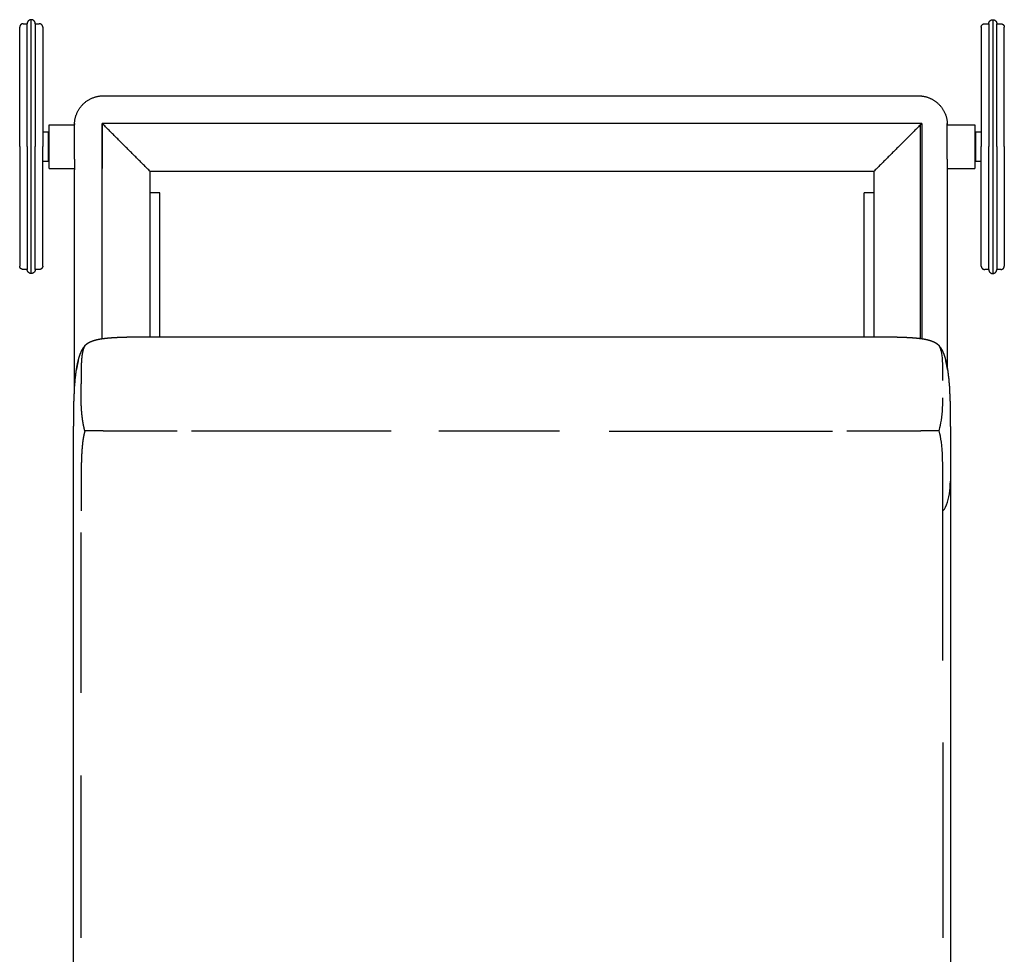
# Model space of a CAD drawing. Header units: millimetres. Extents: x -531 to 969, y -345 to 589.
# Tile 8 of 13: x 400 to 485, y -88 to -7. Entities that reach past the tile are written whole.
import ezdxf

# ---------------------------------------------------------------- set-up
doc = ezdxf.new("R2010")
doc.units = ezdxf.units.MM
doc.layers.get('0').update_dxf_attribs({"true_color": 0x000000})

msp = doc.modelspace()

# ---------------------------------------------------------------- linework, layer by layer
at = {"linetype": 'Continuous', "lineweight": -3}
for p, q in [((479.192, -35.714), (479.162, -35.669)), ((479.233, -35.789), (479.192, -35.714)), ((479.274, -35.889), (479.233, -35.789)), ((479.315, -36.013), (479.274, -35.889)), ((479.352, -36.16), (479.315, -36.013)), ((479.385, -36.33), (479.352, -36.16)), ((479.414, -36.522), (479.385, -36.33)), ((479.438, -36.736), (479.414, -36.522)), ((479.457, -36.97), (479.438, -36.736)), ((479.471, -37.222), (479.457, -36.97)), ((479.481, -37.489), (479.471, -37.222)), ((479.488, -37.77), (479.481, -37.489)), ((479.492, -38.061), (479.488, -37.77)), ((479.494, -38.359), (479.492, -38.061)), ((479.495, -38.663), (479.494, -38.359)), ((479.457, -41.056), (479.471, -40.772)), ((479.471, -40.772), (479.481, -40.481)), ((479.481, -40.481), (479.488, -40.185)), ((479.385, -41.86), (479.414, -41.602)), ((479.414, -41.602), (479.438, -41.333)), ((479.438, -41.333), (479.457, -41.056)), ((479.233, -42.748), (479.274, -42.553)), ((479.274, -42.553), (479.315, -42.338)), ((479.315, -42.338), (479.352, -42.106)), ((479.352, -42.106), (479.385, -41.86)), ((415.754, -43.059), (414.399, -43.059)), ((417.211, -43.059), (415.754, -43.059)), ((418.764, -43.059), (417.211, -43.059)), ((420.404, -43.059), (418.764, -43.059)), ((422.125, -43.059), (420.404, -43.059)), ((423.92, -43.059), (422.125, -43.059)), ((425.78, -43.059), (423.92, -43.059)), ((427.699, -43.059), (425.78, -43.059)), ((429.669, -43.059), (427.699, -43.059)), ((431.683, -43.059), (429.669, -43.059)), ((437.857, -43.059), (435.807, -43.059)), ((439.937, -43.059), (437.857, -43.059)), ((442.039, -43.059), (439.937, -43.059)), ((444.156, -43.059), (442.039, -43.059)), ((446.28, -43.059), (444.156, -43.059)), ((450.579, -43.059), (452.63, -43.059)), ((452.63, -43.059), (454.644, -43.059)), ((454.644, -43.059), (456.614, -43.059)), ((456.614, -43.059), (458.533, -43.059)), ((458.533, -43.059), (460.393, -43.059)), ((460.393, -43.059), (462.188, -43.059)), ((462.188, -43.059), (463.909, -43.059)), ((463.909, -43.059), (465.549, -43.059)), ((465.549, -43.059), (467.102, -43.059)), ((467.102, -43.059), (468.559, -43.059)), ((468.559, -43.059), (469.914, -43.059)), ((479.162, -43.031), (479.192, -42.915)), ((479.192, -43.144), (479.162, -43.031)), ((479.192, -42.915), (479.233, -42.748)), ((479.233, -43.312), (479.192, -43.144)), ((479.274, -43.514), (479.233, -43.312)), ((479.315, -43.75), (479.274, -43.514)), ((479.352, -44.018), (479.315, -43.75)), ((479.385, -44.322), (479.352, -44.018)), ((479.414, -44.664), (479.385, -44.322)), ((479.438, -45.046), (479.414, -44.664)), ((479.457, -45.472), (479.438, -45.046)), ((479.471, -45.945), (479.457, -45.472)), ((479.481, -46.47), (479.471, -45.945)), ((479.488, -47.049), (479.481, -46.47)), ((479.492, -47.686), (479.488, -47.049)), ((479.494, -48.385), (479.492, -47.686)), ((480.106, -47.973), (480.127, -47.691)), ((480.127, -47.691), (480.142, -47.403)), ((479.495, -49.15), (479.494, -48.385)), ((479.999, -48.762), (480.044, -48.509)), ((480.044, -48.509), (480.079, -48.246)), ((480.079, -48.246), (480.106, -47.973)), ((479.495, -49.984), (479.495, -49.15)), ((479.715, -49.641), (479.804, -49.443)), ((479.804, -49.443), (479.881, -49.23)), ((479.881, -49.23), (479.946, -49.002)), ((479.946, -49.002), (479.999, -48.762)), ((479.495, -49.984), (479.613, -49.821)), ((479.495, -50.89), (479.495, -49.984)), ((479.613, -49.821), (479.715, -49.641)), ((479.495, -51.864), (479.495, -50.89)), ((404.818, -52.902), (404.818, -51.864)), ((479.495, -52.902), (479.495, -51.864)), ((404.818, -53.999), (404.818, -52.902)), ((479.495, -53.999), (479.495, -52.902)), ((404.818, -55.151), (404.818, -53.999)), ((479.495, -55.151), (479.495, -53.999)), ((404.818, -56.352), (404.818, -55.151)), ((479.495, -56.352), (479.495, -55.151)), ((404.818, -57.597), (404.818, -56.352)), ((479.495, -57.597), (479.495, -56.352)), ((404.818, -58.883), (404.818, -57.597)), ((479.495, -58.883), (479.495, -57.597)), ((404.818, -60.204), (404.818, -58.883)), ((479.495, -60.204), (479.495, -58.883)), ((404.818, -61.557), (404.818, -60.204)), ((479.495, -61.557), (479.495, -60.204)), ((404.818, -62.935), (404.818, -61.557)), ((479.495, -62.935), (479.495, -61.557)), ((404.818, -64.334), (404.818, -62.935)), ((404.818, -65.75), (404.818, -64.334)), ((479.495, -70.051), (479.495, -71.487)), ((479.495, -71.487), (479.495, -72.916)), ((404.818, -74.334), (404.818, -72.916)), ((479.495, -72.916), (479.495, -74.334)), ((404.818, -75.738), (404.818, -74.334)), ((479.495, -74.334), (479.495, -75.738)), ((404.818, -77.122), (404.818, -75.738)), ((479.495, -75.738), (479.495, -77.122)), ((404.818, -78.482), (404.818, -77.122)), ((479.495, -77.122), (479.495, -78.482)), ((404.818, -79.814), (404.818, -78.482)), ((479.495, -78.482), (479.495, -79.814)), ((404.818, -81.114), (404.818, -79.814)), ((479.495, -79.814), (479.495, -81.114)), ((404.818, -82.378), (404.818, -81.114)), ((479.495, -81.114), (479.495, -82.378)), ((404.818, -83.6), (404.818, -82.378)), ((479.495, -82.378), (479.495, -83.6)), ((404.818, -84.778), (404.818, -83.6)), ((479.495, -83.6), (479.495, -84.778)), ((404.818, -85.906), (404.818, -84.778)), ((479.495, -84.778), (479.495, -85.906)), ((404.818, -86.98), (404.818, -85.906)), ((479.495, -85.906), (479.495, -86.98))]:
    msp.add_line(p, q, dxfattribs=at)
for points, weights, knots in [([(400.506, -7.404), (400.362, -7.404), (400.259, -7.507), (400.156, -7.609), (400.156, -7.754)], [1, 0.923879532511, 1, 0.923879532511, 1], [0, 0, 0, 0.2748894, 0.2748894, 0.5497787, 0.5497787, 0.5497787]), ([(483.807, -7.404), (483.951, -7.404), (484.054, -7.507), (484.157, -7.609), (484.157, -7.754)], [1, 0.923879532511, 1, 0.923879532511, 1], [0, 0, 0, 0.2748894, 0.2748894, 0.5497787, 0.5497787, 0.5497787]), ([(399.806, -7.754), (399.682, -7.754), (399.594, -7.842), (399.506, -7.93), (399.506, -8.054)], [1, 0.923879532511, 1, 0.923879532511, 1], [0, 0, 0, 0.2356194, 0.2356194, 0.4712389, 0.4712389, 0.4712389]), ([(484.507, -7.754), (484.631, -7.754), (484.719, -7.842), (484.807, -7.93), (484.807, -8.054)], [1, 0.923879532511, 1, 0.923879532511, 1], [0, 0, 0, 0.2356194, 0.2356194, 0.4712389, 0.4712389, 0.4712389]), ([(404.258, -16.405), (404.296, -15.427), (404.989, -14.734), (405.68, -14.043), (406.657, -14.004)], [1, 0.931151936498, 1, 0.931344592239, 1], [0, 0, 0, 1.866187, 1.866187, 3.72973, 3.72973, 3.72973]), ([(477.656, -14.019), (478.518, -14.121), (479.132, -14.734), (479.824, -15.427), (479.863, -16.405)], [1, 0.944689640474, 1, 0.931151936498, 1], [0, 0, 0, 1.670749, 1.670749, 3.536935, 3.536935, 3.536935]), ([(399.806, -29.054), (399.682, -29.054), (399.594, -28.966), (399.506, -28.879), (399.506, -28.754)], [1, 0.923879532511, 1, 0.923879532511, 1], [0, 0, 0, 0.2356194, 0.2356194, 0.4712389, 0.4712389, 0.4712389]), ([(484.507, -29.054), (484.631, -29.054), (484.719, -28.966), (484.807, -28.879), (484.807, -28.754)], [1, 0.923879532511, 1, 0.923879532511, 1], [0, 0, 0, 0.2356194, 0.2356194, 0.4712389, 0.4712389, 0.4712389]), ([(400.506, -29.404), (400.362, -29.404), (400.259, -29.302), (400.156, -29.199), (400.156, -29.054)], [1, 0.923879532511, 1, 0.923879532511, 1], [0, 0, 0, 0.2748894, 0.2748894, 0.5497787, 0.5497787, 0.5497787]), ([(483.807, -29.404), (483.951, -29.404), (484.054, -29.302), (484.157, -29.199), (484.157, -29.054)], [1, 0.923879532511, 1, 0.923879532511, 1], [0, 0, 0, 0.2748894, 0.2748894, 0.5497787, 0.5497787, 0.5497787])]:
    msp.add_rational_spline(points, weights, degree=2, knots=knots, dxfattribs=at)
for points, weights in [([(400.856, -7.754), (400.856, -7.404), (400.506, -7.404)], [1, 0.707106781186, 1]), ([(483.457, -7.754), (483.457, -7.404), (483.807, -7.404)], [1, 0.707106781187, 1]), ([(401.506, -8.054), (401.506, -7.754), (401.206, -7.754)], [1, 0.707106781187, 1]), ([(482.807, -8.054), (482.807, -7.754), (483.107, -7.754)], [1, 0.707106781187, 1]), ([(406.657, -14.004), (406.706, -14.002), (406.756, -14.002)], [1, 0.999800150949, 1]), ([(477.557, -14.002), (477.607, -14.002), (477.656, -14.004)], [1, 0.999800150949, 1]), ([(404.256, -16.495), (404.257, -16.45), (404.258, -16.405)], [1, 0.999835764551, 1]), ([(479.864, -16.495), (479.864, -16.45), (479.863, -16.405)], [1, 0.999835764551, 1]), ([(401.506, -28.754), (401.506, -29.054), (401.206, -29.054)], [1, 0.707106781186, 1]), ([(482.807, -28.754), (482.807, -29.054), (483.107, -29.054)], [1, 0.707106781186, 1]), ([(400.856, -29.054), (400.856, -29.404), (400.506, -29.404)], [1, 0.707106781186, 1]), ([(483.457, -29.054), (483.457, -29.404), (483.807, -29.404)], [1, 0.707106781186, 1])]:
    msp.add_rational_spline(points, weights, degree=2, dxfattribs=at)
for points in [[(400.506, -29.404), (400.506, -18.404), (400.506, -7.404)], [(483.807, -7.404), (483.807, -18.404), (483.807, -29.404)], [(399.506, -18.404), (399.506, -13.229), (399.506, -8.054)], [(399.806, -7.754), (399.981, -7.754), (400.156, -7.754)], [(400.156, -18.404), (400.156, -13.079), (400.156, -7.754)], [(400.856, -7.755), (400.856, -7.755), (400.856, -7.754)], [(400.856, -7.754), (401.031, -7.754), (401.206, -7.754)], [(400.856, -7.755), (400.856, -13.08), (400.856, -18.404)], [(401.506, -8.055), (401.506, -8.055), (401.506, -8.054)], [(401.506, -8.055), (401.506, -13.23), (401.506, -18.404)], [(482.807, -8.054), (482.807, -8.055), (482.807, -8.055)], [(482.807, -8.055), (482.807, -13.23), (482.807, -18.404)], [(483.107, -7.754), (483.282, -7.754), (483.457, -7.754)], [(483.457, -7.754), (483.457, -13.079), (483.457, -18.404)], [(484.157, -18.404), (484.157, -13.079), (484.157, -7.754)], [(484.157, -7.754), (484.332, -7.754), (484.507, -7.754)], [(484.807, -18.404), (484.807, -13.229), (484.807, -8.054)], [(406.756, -14.002), (424.456, -14.002), (442.157, -14.003)], [(442.157, -14.003), (459.857, -14.002), (477.557, -14.002)], [(402.056, -20.305), (402.056, -18.405), (402.056, -16.505)], [(402.056, -16.505), (403.156, -16.505), (404.256, -16.505)], [(404.256, -16.405), (404.256, -16.45), (404.256, -16.495)], [(404.256, -16.405), (404.257, -16.405), (404.258, -16.405)], [(404.256, -19.491), (404.256, -17.998), (404.256, -16.505)], [(406.656, -35.049), (406.656, -25.727), (406.656, -16.404)], [(406.656, -16.505), (406.656, -16.505), (406.656, -16.505)], [(406.656, -16.505), (406.656, -18.405), (406.656, -20.305)], [(477.657, -16.404), (442.157, -16.404), (406.657, -16.404)], [(406.807, -16.554), (406.732, -16.479), (406.657, -16.404)], [(410.807, -20.554), (408.807, -18.554), (406.807, -16.554)], [(477.507, -16.554), (475.507, -18.554), (473.507, -20.554)], [(477.507, -16.554), (477.582, -16.479), (477.657, -16.404)], [(477.507, -16.554), (477.507, -25.791), (477.507, -35.028)], [(477.657, -16.404), (477.657, -25.727), (477.657, -35.049)], [(479.864, -16.405), (479.863, -16.405), (479.863, -16.405)], [(479.864, -16.405), (479.864, -16.45), (479.864, -16.495)], [(479.864, -16.505), (481.06, -16.505), (482.257, -16.505)], [(479.864, -19.491), (479.864, -17.998), (479.864, -16.505)], [(482.257, -16.505), (482.257, -18.405), (482.257, -20.305)], [(402.006, -17.154), (401.756, -17.154), (401.506, -17.154)], [(402.006, -19.654), (402.006, -18.404), (402.006, -17.154)], [(402.056, -17.604), (402.031, -17.604), (402.006, -17.604)], [(482.307, -17.604), (482.282, -17.604), (482.257, -17.604)], [(482.307, -17.154), (482.307, -18.404), (482.307, -19.654)], [(482.807, -17.154), (482.557, -17.154), (482.307, -17.154)], [(399.506, -18.404), (399.506, -23.579), (399.506, -28.754)], [(400.156, -18.404), (400.156, -23.729), (400.156, -29.054)], [(400.856, -29.054), (400.856, -23.729), (400.856, -18.404)], [(401.506, -28.754), (401.506, -23.579), (401.506, -18.404)], [(482.807, -28.754), (482.807, -23.579), (482.807, -18.404)], [(483.457, -29.054), (483.457, -23.729), (483.457, -18.404)], [(484.157, -18.404), (484.157, -23.729), (484.157, -29.054)], [(484.807, -18.404), (484.807, -23.579), (484.807, -28.754)], [(402.056, -19.204), (402.031, -19.204), (402.006, -19.204)], [(404.256, -19.491), (404.256, -19.948), (404.256, -20.405)], [(479.864, -19.491), (479.864, -19.948), (479.864, -20.405)], [(482.307, -19.204), (482.282, -19.204), (482.257, -19.204)], [(401.506, -19.654), (401.756, -19.654), (402.006, -19.654)], [(402.056, -20.305), (403.156, -20.305), (404.256, -20.305)], [(404.256, -39.418), (404.256, -29.911), (404.256, -20.405)], [(406.656, -20.305), (406.656, -20.305), (406.656, -20.305)], [(479.864, -20.305), (481.06, -20.305), (482.257, -20.305)], [(479.864, -20.405), (479.864, -28.998), (479.864, -37.59)], [(482.307, -19.654), (482.557, -19.654), (482.807, -19.654)], [(410.806, -34.883), (410.806, -27.718), (410.806, -20.554)], [(473.507, -20.554), (442.157, -20.554), (410.807, -20.554)], [(473.507, -20.554), (473.507, -27.718), (473.507, -34.883)], [(411.656, -22.404), (411.231, -22.404), (410.806, -22.404)], [(411.656, -34.88), (411.656, -28.642), (411.656, -22.404)], [(473.507, -22.404), (473.082, -22.404), (472.657, -22.404)], [(472.657, -34.88), (472.657, -28.642), (472.657, -22.404)], [(401.506, -28.754), (401.506, -28.754), (401.506, -28.754)], [(482.807, -28.754), (482.807, -28.754), (482.807, -28.754)], [(400.156, -29.054), (399.981, -29.054), (399.806, -29.054)], [(401.206, -29.054), (401.031, -29.054), (400.856, -29.054)], [(483.457, -29.054), (483.282, -29.054), (483.107, -29.054)], [(483.457, -29.054), (483.457, -29.054), (483.457, -29.054)], [(484.507, -29.054), (484.332, -29.054), (484.157, -29.054)], [(405.121, -35.707), (405.088, -35.751), (405.055, -35.795)], [(479.258, -35.795), (479.225, -35.751), (479.192, -35.707)], [(479.638, -36.613), (479.665, -36.705), (479.693, -36.797)]]:
    msp.add_open_spline(points, degree=2, dxfattribs=at)
for points, knots in [([(405.326, -35.5), (405.397, -35.451), (405.469, -35.402), (405.561, -35.354), (405.652, -35.307), (405.767, -35.263), (405.881, -35.219), (406.022, -35.179), (406.162, -35.14), (406.332, -35.106), (406.501, -35.071), (406.702, -35.043), (406.904, -35.015), (407.14, -34.992), (407.377, -34.97), (407.652, -34.953), (407.927, -34.936), (408.242, -34.924), (408.558, -34.912), (408.918, -34.904), (409.278, -34.896), (409.685, -34.891), (410.092, -34.886), (410.548, -34.884), (411.005, -34.881), (411.514, -34.881), (412.024, -34.88), (412.589, -34.879), (413.154, -34.879), (413.776, -34.879), (414.399, -34.879), (415.076, -34.879), (415.754, -34.879), (416.482, -34.879), (417.211, -34.879), (417.987, -34.879), (418.764, -34.879), (419.584, -34.879), (420.404, -34.879), (421.265, -34.879), (422.125, -34.879), (423.023, -34.879), (423.92, -34.879), (424.85, -34.879), (425.78, -34.879), (426.739, -34.879), (427.699, -34.879), (428.684, -34.879), (429.669, -34.879), (430.676, -34.879), (431.683, -34.879), (432.709, -34.879), (433.734, -34.879), (434.774, -34.879), (435.814, -34.879), (436.865, -34.879), (437.916, -34.879), (438.974, -34.879), (440.033, -34.879), (441.095, -34.879), (442.157, -34.879), (443.218, -34.879), (444.28, -34.879), (445.339, -34.879), (446.397, -34.879), (447.448, -34.879), (448.499, -34.879), (449.539, -34.879), (450.579, -34.879), (451.604, -34.879), (452.63, -34.879), (453.637, -34.879), (454.644, -34.879), (455.629, -34.879), (456.614, -34.879), (457.574, -34.879), (458.533, -34.879), (459.463, -34.879), (460.393, -34.879), (461.29, -34.879), (462.188, -34.879), (463.048, -34.879), (463.909, -34.879), (464.729, -34.879), (465.549, -34.879), (466.326, -34.879), (467.102, -34.879), (467.831, -34.879), (468.559, -34.879), (469.237, -34.879), (469.914, -34.879), (470.537, -34.879), (471.159, -34.879), (471.724, -34.879), (472.289, -34.88), (472.799, -34.881), (473.308, -34.881), (473.765, -34.884), (474.221, -34.886), (474.628, -34.891), (475.035, -34.896), (475.395, -34.904), (475.755, -34.912), (476.071, -34.924), (476.386, -34.936), (476.661, -34.953), (476.936, -34.97), (477.173, -34.992), (477.409, -35.015), (477.611, -35.043), (477.812, -35.071), (477.981, -35.106), (478.151, -35.14), (478.291, -35.179), (478.432, -35.219), (478.546, -35.263), (478.661, -35.307), (478.752, -35.354), (478.844, -35.402), (478.916, -35.451), (478.987, -35.5)], [0, 0, 0, 1, 1, 2, 2, 3, 3, 4, 4, 5, 5, 6, 6, 7, 7, 8, 8, 9, 9, 10, 10, 11, 11, 12, 12, 13, 13, 14, 14, 15, 15, 16, 16, 17, 17, 18, 18, 19, 19, 20, 20, 21, 21, 22, 22, 23, 23, 24, 24, 25, 25, 26, 26, 27, 27, 28, 28, 29, 29, 30, 30, 31, 31, 32, 32, 33, 33, 34, 34, 35, 35, 36, 36, 37, 37, 38, 38, 39, 39, 40, 40, 41, 41, 42, 42, 43, 43, 44, 44, 45, 45, 46, 46, 47, 47, 48, 48, 49, 49, 50, 50, 51, 51, 52, 52, 53, 53, 54, 54, 55, 55, 56, 56, 57, 57, 58, 58, 59, 59, 60, 60, 60]), ([(405.151, -35.669), (405.136, -35.692), (405.121, -35.714), (405.1, -35.752), (405.08, -35.789), (405.059, -35.839), (405.039, -35.889), (405.018, -35.951), (404.998, -36.013), (404.98, -36.086), (404.961, -36.16), (404.945, -36.245), (404.928, -36.33), (404.913, -36.426), (404.899, -36.522), (404.887, -36.629), (404.875, -36.736), (404.866, -36.853), (404.856, -36.97), (404.849, -37.096), (404.842, -37.222), (404.837, -37.356), (404.832, -37.489), (404.828, -37.63), (404.825, -37.77), (404.823, -37.915), (404.821, -38.061), (404.82, -38.21), (404.819, -38.359), (404.818, -38.511), (404.818, -38.663), (404.818, -38.816), (404.818, -38.969)], [0, 0, 0, 1, 1, 2, 2, 3, 3, 4, 4, 5, 5, 6, 6, 7, 7, 8, 8, 9, 9, 10, 10, 11, 11, 12, 12, 13, 13, 14, 14, 15, 15, 16, 16, 16]), ([(404.928, -36.001), (404.963, -35.946), (404.998, -35.891), (405.027, -35.843), (405.055, -35.795), (405.027, -35.84), (404.998, -35.885), (404.963, -35.943), (404.928, -36.001)], [0, 0, 0, 1, 1, 2, 2, 3, 3, 4, 4, 4]), ([(405.121, -35.707), (405.136, -35.688), (405.151, -35.669), (405.185, -35.632), (405.218, -35.596), (405.272, -35.548), (405.326, -35.5)], [1, 1, 1, 2, 2, 3, 3, 4, 4, 4]), ([(478.987, -35.5), (479.041, -35.548), (479.095, -35.596), (479.128, -35.632), (479.162, -35.669), (479.177, -35.688), (479.192, -35.707)], [-2, -2, -2, -1, -1, 0, 0, 1, 1, 1]), ([(479.258, -35.795), (479.286, -35.843), (479.315, -35.891), (479.35, -35.946), (479.385, -36.001), (479.35, -35.943), (479.315, -35.885), (479.286, -35.84), (479.258, -35.795)], [0, 0, 0, 1, 1, 2, 2, 3, 3, 4, 4, 4]), ([(404.514, -37.228), (404.544, -37.112), (404.574, -36.996), (404.597, -36.897), (404.62, -36.797), (404.648, -36.705), (404.675, -36.613)], [0, 0, 0, 1, 1, 2, 2, 3, 3, 3]), ([(404.675, -36.613), (404.707, -36.522), (404.739, -36.431), (404.769, -36.352), (404.798, -36.274)], [0, 0, 0, 1, 1, 2, 2, 2]), ([(404.798, -36.274), (404.833, -36.202), (404.867, -36.13), (404.898, -36.065), (404.928, -36.001)], [0, 0, 0, 1, 1, 2, 2, 2]), ([(479.385, -36.001), (479.415, -36.065), (479.446, -36.13), (479.48, -36.202), (479.515, -36.274)], [0, 0, 0, 1, 1, 2, 2, 2]), ([(479.515, -36.274), (479.544, -36.352), (479.574, -36.431), (479.606, -36.522), (479.638, -36.613)], [0, 0, 0, 1, 1, 2, 2, 2]), ([(404.424, -37.725), (404.449, -37.588), (404.475, -37.451), (404.494, -37.339), (404.514, -37.228), (404.489, -37.362), (404.465, -37.496), (404.444, -37.61), (404.424, -37.725)], [0, 0, 0, 1, 1, 2, 2, 3, 3, 4, 4, 4]), ([(404.588, -36.935), (404.575, -36.978), (404.563, -37.021), (404.538, -37.124), (404.514, -37.228)], [4.555948, 4.555948, 4.555948, 5, 5, 6, 6, 6]), ([(479.693, -36.797), (479.716, -36.897), (479.739, -36.996), (479.769, -37.112), (479.799, -37.228), (479.775, -37.124), (479.75, -37.021), (479.738, -36.978), (479.725, -36.935)], [0, 0, 0, 1, 1, 2, 2, 3, 3, 3.444029, 3.444029, 3.444029]), ([(479.799, -37.228), (479.819, -37.339), (479.838, -37.451), (479.864, -37.588), (479.889, -37.725), (479.869, -37.61), (479.848, -37.496), (479.824, -37.362), (479.799, -37.228)], [0, 0, 0, 1, 1, 2, 2, 3, 3, 4, 4, 4]), ([(404.424, -93.829), (404.403, -93.673), (404.382, -93.517), (404.365, -93.393), (404.348, -93.269), (404.331, -93.089), (404.314, -92.91), (404.301, -92.707), (404.288, -92.504), (404.274, -92.37), (404.261, -92.237), (404.251, -92.008), (404.241, -91.779), (404.231, -91.639), (404.22, -91.5), (404.213, -91.245), (404.206, -90.989), (404.201, -90.706), (404.196, -90.423), (404.189, -90.279), (404.181, -90.135), (404.178, -89.823), (404.175, -89.51), (404.174, -89.168), (404.172, -88.825), (404.172, -88.45), (404.171, -88.075), (404.171, -87.666), (404.171, -87.257), (404.171, -86.813), (404.171, -86.369), (404.171, -85.892), (404.171, -85.415), (404.171, -84.907), (404.171, -84.399), (404.171, -83.862), (404.171, -83.325), (404.171, -82.761), (404.171, -82.197), (404.171, -81.608), (404.171, -81.019), (404.171, -80.408), (404.171, -79.796), (404.171, -79.165), (404.171, -78.533), (404.171, -77.883), (404.171, -77.233), (404.171, -76.567), (404.171, -75.901), (404.171, -75.221), (404.171, -74.54), (404.171, -73.848), (404.171, -73.156), (404.171, -72.455), (404.171, -71.753), (404.171, -71.044), (404.171, -70.335), (404.171, -69.62), (404.171, -68.906), (404.171, -68.188), (404.171, -67.47), (404.171, -66.751), (404.171, -66.032), (404.171, -65.315), (404.171, -64.597), (404.171, -63.883), (404.171, -63.169), (404.171, -62.461), (404.171, -61.753), (404.171, -61.053), (404.171, -60.353), (404.171, -59.664), (404.171, -58.975), (404.171, -58.299), (404.171, -57.623), (404.171, -56.963), (404.171, -56.302), (404.171, -55.659), (404.171, -55.016), (404.171, -54.393), (404.171, -53.77), (404.171, -53.17), (404.171, -52.569), (404.171, -51.994), (404.171, -51.418), (404.171, -50.87), (404.171, -50.321), (404.171, -49.802), (404.171, -49.283), (404.171, -48.796), (404.171, -48.309), (404.171, -47.856), (404.171, -47.403), (404.171, -46.986), (404.171, -46.569), (404.166, -46.421), (404.161, -46.274), (404.162, -45.892), (404.162, -45.509), (404.164, -45.16), (404.165, -44.811), (404.168, -44.493), (404.171, -44.175), (404.168, -44.026), (404.165, -43.876), (404.17, -43.588), (404.175, -43.3), (404.174, -43.148), (404.172, -42.997), (404.18, -42.736), (404.187, -42.476), (404.187, -42.323), (404.186, -42.171), (404.186, -42.017), (404.186, -41.864), (404.186, -41.711), (404.186, -41.558), (404.187, -41.405), (404.187, -41.252), (404.197, -41.018), (404.208, -40.784), (404.209, -40.633), (404.211, -40.482), (404.214, -40.333), (404.217, -40.184), (404.23, -39.975), (404.244, -39.766), (404.249, -39.62), (404.254, -39.474), (404.261, -39.332), (404.268, -39.19), (404.285, -39.005), (404.303, -38.821), (404.313, -38.685), (404.322, -38.548), (404.344, -38.387), (404.365, -38.225), (404.378, -38.096), (404.391, -37.968), (404.407, -37.846), (404.424, -37.725)], [-54, -54, -54, -53, -53, -52, -52, -51, -51, -50, -50, -49, -49, -48, -48, -47, -47, -46, -46, -45, -45, -44, -44, -43, -43, -42, -42, -41, -41, -40, -40, -39, -39, -38, -38, -37, -37, -36, -36, -35, -35, -34, -34, -33, -33, -32, -32, -31, -31, -30, -30, -29, -29, -28, -28, -27, -27, -26, -26, -25, -25, -24, -24, -23, -23, -22, -22, -21, -21, -20, -20, -19, -19, -18, -18, -17, -17, -16, -16, -15, -15, -14, -14, -13, -13, -12, -12, -11, -11, -10, -10, -9, -9, -8, -8, -7, -7, -6, -6, -5, -5, -4, -4, -3, -3, -2, -2, -1, -1, 0, 0, 1, 1, 2, 2, 3, 3, 4, 4, 5, 5, 6, 6, 7, 7, 8, 8, 9, 9, 10, 10, 11, 11, 12, 12, 13, 13, 14, 14, 15, 15, 16, 16, 16]), ([(479.889, -37.725), (479.906, -37.846), (479.922, -37.968), (479.935, -38.096), (479.948, -38.225), (479.969, -38.387), (479.991, -38.548), (480, -38.685), (480.01, -38.821), (480.028, -39.005), (480.045, -39.19), (480.052, -39.332), (480.059, -39.474), (480.064, -39.62), (480.069, -39.766), (480.083, -39.975), (480.096, -40.184), (480.099, -40.333), (480.102, -40.482), (480.104, -40.633), (480.105, -40.784), (480.116, -41.018), (480.126, -41.252), (480.126, -41.405), (480.127, -41.558), (480.127, -41.711), (480.127, -41.864), (480.127, -42.017), (480.127, -42.171), (480.126, -42.323), (480.126, -42.476), (480.133, -42.736), (480.141, -42.997), (480.139, -43.148), (480.138, -43.3), (480.143, -43.588), (480.148, -43.876), (480.145, -44.026), (480.142, -44.175), (480.145, -44.493), (480.148, -44.811), (480.149, -45.16), (480.151, -45.509), (480.151, -45.892), (480.152, -46.274), (480.147, -46.421), (480.142, -46.569), (480.142, -46.986), (480.142, -47.403), (480.142, -47.856), (480.142, -48.309), (480.142, -48.796), (480.142, -49.283), (480.142, -49.802), (480.142, -50.321), (480.142, -50.87), (480.142, -51.418), (480.142, -51.994), (480.142, -52.569), (480.142, -53.17), (480.142, -53.77), (480.142, -54.393), (480.142, -55.016), (480.142, -55.659), (480.142, -56.302), (480.142, -56.963), (480.142, -57.623), (480.142, -58.299), (480.142, -58.975), (480.142, -59.664), (480.142, -60.353), (480.142, -61.053), (480.142, -61.753), (480.142, -62.461), (480.142, -63.169), (480.142, -63.883), (480.142, -64.597), (480.142, -65.315), (480.142, -66.032), (480.142, -66.751), (480.142, -67.47), (480.142, -68.188), (480.142, -68.906), (480.142, -69.62), (480.142, -70.335), (480.142, -71.044), (480.142, -71.753), (480.142, -72.455), (480.142, -73.156), (480.142, -73.848), (480.142, -74.54), (480.142, -75.221), (480.142, -75.901), (480.142, -76.567), (480.142, -77.233), (480.142, -77.883), (480.142, -78.533), (480.142, -79.165), (480.142, -79.796), (480.142, -80.408), (480.142, -81.019), (480.142, -81.608), (480.142, -82.197), (480.142, -82.761), (480.142, -83.325), (480.142, -83.862), (480.142, -84.399), (480.142, -84.907), (480.142, -85.415), (480.142, -85.892), (480.142, -86.369), (480.142, -86.813), (480.142, -87.257), (480.142, -87.666), (480.142, -88.075), (480.141, -88.45), (480.141, -88.825), (480.139, -89.168), (480.138, -89.51), (480.135, -89.823), (480.132, -90.135), (480.124, -90.279), (480.117, -90.423), (480.112, -90.706), (480.107, -90.989), (480.1, -91.245), (480.093, -91.5), (480.082, -91.639), (480.072, -91.779), (480.062, -92.008), (480.052, -92.237), (480.039, -92.37), (480.025, -92.504), (480.012, -92.707), (479.999, -92.91), (479.982, -93.089), (479.965, -93.269), (479.948, -93.393), (479.931, -93.517), (479.91, -93.673), (479.889, -93.829), (479.906, -93.705), (479.923, -93.581)], [46, 46, 46, 47.000232, 47.000232, 48.000464, 48.000464, 49.000696, 49.000696, 50.000928, 50.000928, 51.00116, 51.00116, 52.001392, 52.001392, 53.001624, 53.001624, 54.001856, 54.001856, 55.002088, 55.002088, 56.00232, 56.00232, 57.002552, 57.002552, 58.002784, 58.002784, 59.003016, 59.003016, 60.003248, 60.003248, 61.00348, 61.00348, 62.003712, 62.003712, 63.003944, 63.003944, 64.004176, 64.004176, 65.004408, 65.004408, 66.00464, 66.00464, 67.004872, 67.004872, 68.005104, 68.005104, 69.005336, 69.005336, 70.005568, 70.005568, 71.0058, 71.0058, 72.006032, 72.006032, 73.006264, 73.006264, 74.006496, 74.006496, 75.006728, 75.006728, 76.00696, 76.00696, 77.007192, 77.007192, 78.007424, 78.007424, 79.007656, 79.007656, 80.007888, 80.007888, 81.00812, 81.00812, 82.008352, 82.008352, 83.008584, 83.008584, 84.008816, 84.008816, 85.009048, 85.009048, 86.00928, 86.00928, 87.009512, 87.009512, 88.009744, 88.009744, 89.009976, 89.009976, 90.010208, 90.010208, 91.01044, 91.01044, 92.010672, 92.010672, 93.010904, 93.010904, 94.011136, 94.011136, 95.011368, 95.011368, 96.0116, 96.0116, 97.011832, 97.011832, 98.012064, 98.012064, 99.012296, 99.012296, 100.012528, 100.012528, 101.01276, 101.01276, 102.012992, 102.012992, 103.013224, 103.013224, 104.013456, 104.013456, 105.013688, 105.013688, 106.01392, 106.01392, 107.014152, 107.014152, 108.014384, 108.014384, 109.014616, 109.014616, 110.014848, 110.014848, 111.01508, 111.01508, 112.015312, 112.015312, 113.015544, 113.015544, 114.015776, 114.015776, 115.016008, 115.016008, 116.01624, 116.01624, 117.016472, 117.016472, 117.016472]), ([(413.154, -43.059), (412.589, -43.059), (412.024, -43.059), (411.514, -43.059), (411.005, -43.059), (410.548, -43.059), (410.092, -43.059), (409.685, -43.059), (409.278, -43.059), (408.918, -43.058), (408.558, -43.058), (408.242, -43.058), (407.927, -43.057), (407.652, -43.057), (407.377, -43.056), (407.14, -43.055), (406.904, -43.054), (406.702, -43.053), (406.501, -43.052), (406.332, -43.051), (406.162, -43.05), (406.022, -43.049), (405.881, -43.047), (405.767, -43.046), (405.652, -43.044), (405.561, -43.042), (405.469, -43.041), (405.397, -43.039), (405.326, -43.037), (405.272, -43.035), (405.218, -43.034), (405.185, -43.032), (405.151, -43.031), (405.136, -42.973), (405.121, -42.915), (405.1, -42.832), (405.08, -42.748), (405.059, -42.651), (405.039, -42.553), (405.018, -42.446), (404.998, -42.338), (404.98, -42.222), (404.961, -42.106), (404.945, -41.983), (404.928, -41.86), (404.913, -41.731), (404.899, -41.602), (404.887, -41.467), (404.875, -41.333), (404.866, -41.195), (404.856, -41.056), (404.849, -40.914), (404.842, -40.772), (404.837, -40.626), (404.832, -40.481), (404.828, -40.333), (404.825, -40.185), (404.823, -40.035), (404.821, -39.885), (404.82, -39.733), (404.819, -39.581), (404.818, -39.429), (404.818, -39.276), (404.818, -39.123), (404.818, -38.969)], [0, 0, 0, 1, 1, 2, 2, 3, 3, 4, 4, 5, 5, 6, 6, 7, 7, 8, 8, 9, 9, 10, 10, 11, 11, 12, 12, 13, 13, 14, 14, 15, 15, 16, 16, 17, 17, 18, 18, 19, 19, 20, 20, 21, 21, 22, 22, 23, 23, 24, 24, 25, 25, 26, 26, 27, 27, 28, 28, 29, 29, 30, 30, 31, 31, 32, 32, 32]), ([(405.151, -43.031), (405.136, -43.088), (405.121, -43.144), (405.1, -43.228), (405.08, -43.312), (405.059, -43.413), (405.039, -43.514), (405.018, -43.632), (404.998, -43.75), (404.98, -43.884), (404.961, -44.018), (404.945, -44.17), (404.928, -44.322), (404.913, -44.493), (404.899, -44.664), (404.887, -44.855), (404.875, -45.046), (404.866, -45.259), (404.856, -45.472), (404.849, -45.709), (404.842, -45.945), (404.837, -46.208), (404.832, -46.47), (404.828, -46.759), (404.825, -47.049), (404.823, -47.367), (404.821, -47.686), (404.82, -48.035), (404.819, -48.385), (404.818, -48.767), (404.818, -49.15), (404.818, -49.567), (404.818, -49.984)], [0, 0, 0, 1, 1, 2, 2, 3, 3, 4, 4, 5, 5, 6, 6, 7, 7, 8, 8, 9, 9, 10, 10, 11, 11, 12, 12, 13, 13, 14, 14, 15, 15, 16, 16, 16]), ([(479.162, -43.031), (479.128, -43.032), (479.095, -43.034), (479.041, -43.035), (478.987, -43.037), (478.916, -43.039), (478.844, -43.041), (478.752, -43.042), (478.661, -43.044), (478.546, -43.046), (478.432, -43.047), (478.291, -43.049), (478.151, -43.05), (477.981, -43.051), (477.812, -43.052), (477.611, -43.053), (477.409, -43.054), (477.173, -43.055), (476.936, -43.056), (476.661, -43.057), (476.386, -43.057), (476.071, -43.058), (475.755, -43.058), (475.395, -43.058), (475.035, -43.059), (474.628, -43.059), (474.221, -43.059), (473.765, -43.059), (473.308, -43.059), (472.799, -43.059), (472.289, -43.059), (471.724, -43.059), (471.159, -43.059)], [0, 0, 0, 1, 1, 2, 2, 3, 3, 4, 4, 5, 5, 6, 6, 7, 7, 8, 8, 9, 9, 10, 10, 11, 11, 12, 12, 13, 13, 14, 14, 15, 15, 16, 16, 16])]:
    msp.add_open_spline(points, degree=2, knots=knots, dxfattribs=at)

doc.saveas('drawing.dxf')
